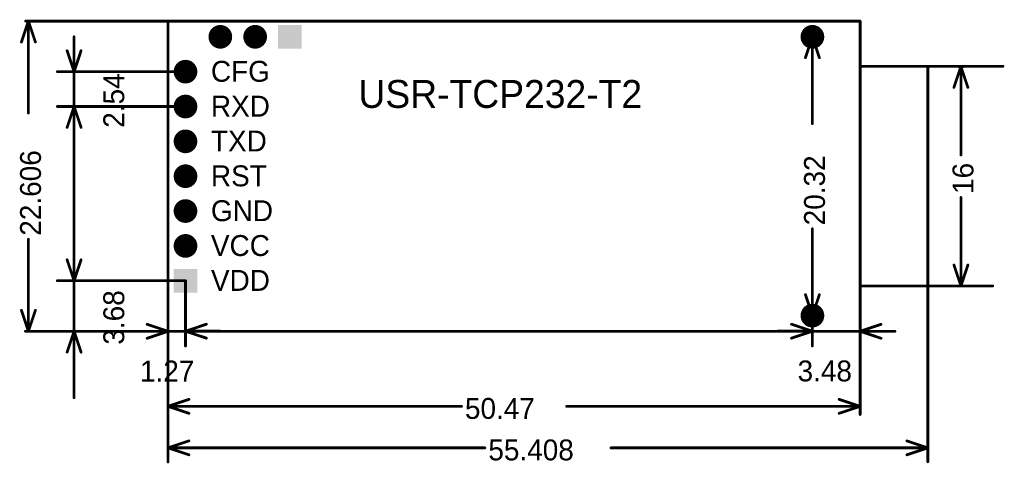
# Model space of a CAD drawing. Extents: x 713.2 to 785, y 287.3 to 319.6.
import ezdxf

# ---------------------------------------------------------------- set-up
doc = ezdxf.new("R2010")
doc.units = 0
doc.header["$MEASUREMENT"] = 0
doc.layers.get('0').update_dxf_attribs({"linetype": 'CONTINUOUS'})
for name, color, linetype in [('BOTTOMSOLDER', 6, 'CONTINUOUS'), ('KEEPOUTLAYER', 6, 'CONTINUOUS'), ('MECHANICAL3', 76, 'CONTINUOUS'), ('MULTILAYER', 9, 'CONTINUOUS'), ('TOPOVERLAY', 2, 'CONTINUOUS'), ('TOPSOLDER', 216, 'CONTINUOUS')]:
    doc.layers.add(name, color=color, linetype=linetype)

# ---------------------------------------------------------------- blocks, each defined once
blk = doc.blocks.new('SIP_7_1')
at = {"layer": 'BOTTOMSOLDER', "const_width": 0.8636}
for points in [[(2.1082, 0, 1), (2.9718, 0, 1)], [(4.6482, 0, 1), (5.5118, 0, 1)], [(7.188208, 0, 1), (8.051808, 0, 1)], [(9.7282, 0, 1), (10.5918, 0, 1)], [(12.2682, 0, 1), (13.1318, 0, 1)], [(14.8082, 0, 1), (15.6718, 0, 1)]]:
    blk.add_lwpolyline(points, format="xyb", close=True, dxfattribs=at)
at = {"layer": 'BOTTOMSOLDER'}
blk.add_solid([(-0.8636, -0.8636), (0.8636, -0.8636), (-0.8636, 0.8636), (0.8636, 0.8636)], dxfattribs=at)
at = {"layer": 'MULTILAYER', "const_width": 0.762}
for points in [[(2.159, 0, 1), (2.921, 0, 1)], [(4.699, 0, 1), (5.461, 0, 1)], [(7.239008, 0, 1), (8.001008, 0, 1)], [(9.779, 0, 1), (10.541, 0, 1)], [(12.319, 0, 1), (13.081, 0, 1)], [(14.859, 0, 1), (15.621, 0, 1)]]:
    blk.add_lwpolyline(points, format="xyb", close=True, dxfattribs=at)
at = {"layer": 'MULTILAYER'}
blk.add_solid([(-0.762, -0.762), (0.762, -0.762), (-0.762, 0.762), (0.762, 0.762)], dxfattribs=at)
at = {"layer": 'TOPSOLDER', "const_width": 0.8636}
for points in [[(2.1082, 0, 1), (2.9718, 0, 1)], [(4.6482, 0, 1), (5.5118, 0, 1)], [(7.188208, 0, 1), (8.051808, 0, 1)], [(9.7282, 0, 1), (10.5918, 0, 1)], [(12.2682, 0, 1), (13.1318, 0, 1)], [(14.8082, 0, 1), (15.6718, 0, 1)]]:
    blk.add_lwpolyline(points, format="xyb", close=True, dxfattribs=at)
at = {"layer": 'TOPSOLDER'}
blk.add_solid([(-0.8636, -0.8636), (0.8636, -0.8636), (-0.8636, 0.8636), (0.8636, 0.8636)], dxfattribs=at)
blk = doc.blocks.new('SIP_3_2')
at = {"layer": 'BOTTOMSOLDER', "const_width": 0.8636}
for points in [[(2.1082, 0.000008, 1), (2.9718, 0.000008, 1)], [(4.6482, 0.000008, 1), (5.5118, 0.000008, 1)]]:
    blk.add_lwpolyline(points, format="xyb", close=True, dxfattribs=at)
at = {"layer": 'BOTTOMSOLDER'}
blk.add_solid([(-0.8636, -0.863592), (0.8636, -0.863592), (-0.8636, 0.863608), (0.8636, 0.863608)], dxfattribs=at)
at = {"layer": 'MULTILAYER', "const_width": 0.762}
for points in [[(2.159, 0.000008, 1), (2.921, 0.000008, 1)], [(4.699, 0.000008, 1), (5.461, 0.000008, 1)]]:
    blk.add_lwpolyline(points, format="xyb", close=True, dxfattribs=at)
at = {"layer": 'MULTILAYER'}
blk.add_solid([(-0.762, -0.761992), (0.762, -0.761992), (-0.762, 0.762008), (0.762, 0.762008)], dxfattribs=at)
at = {"layer": 'TOPSOLDER', "const_width": 0.8636}
for points in [[(2.1082, 0.000008, 1), (2.9718, 0.000008, 1)], [(4.6482, 0.000008, 1), (5.5118, 0.000008, 1)]]:
    blk.add_lwpolyline(points, format="xyb", close=True, dxfattribs=at)
at = {"layer": 'TOPSOLDER'}
blk.add_solid([(-0.8636, -0.863592), (0.8636, -0.863592), (-0.8636, 0.863608), (0.8636, 0.863608)], dxfattribs=at)

msp = doc.modelspace()

# ---------------------------------------------------------------- linework, layer by layer
at = {"layer": 'BOTTOMSOLDER', "const_width": 0.8636}
for points in [[(770.5852, 318.389, 1), (771.4488, 318.389, 1)], [(770.5852, 298.069, 1), (771.4488, 298.069, 1)]]:
    msp.add_lwpolyline(points, format="xyb", close=True, dxfattribs=at)
at = {"layer": 'KEEPOUTLAYER', "const_width": 0.2032}
for points in [[(724.027, 319.532), (774.4968, 319.532)], [(724.027, 296.926), (724.027, 319.532)], [(774.4968, 296.926), (774.4968, 319.532)], [(779.434611, 290.768989), (779.434611, 300.23308)], [(724.027, 296.926), (774.4968, 296.926)], [(724.027, 293.1414), (724.027, 296.926)]]:
    msp.add_lwpolyline(points, dxfattribs=at)
at = {"layer": 'KEEPOUTLAYER', "const_width": 0.1016}
for points in [[(723.9762, 319.532, 1), (724.0778, 319.532, 1)], [(723.9762, 319.532, 1), (724.0778, 319.532, 1)], [(774.446, 319.532, 1), (774.5476, 319.532, 1)], [(774.446, 319.532, 1), (774.5476, 319.532, 1)], [(779.383811, 300.23308, 1), (779.485411, 300.23308, 1)], [(723.9762, 296.926, 1), (724.0778, 296.926, 1)], [(723.9762, 296.926, 1), (724.0778, 296.926, 1)], [(723.9762, 296.926, 1), (724.0778, 296.926, 1)], [(774.446, 296.926, 1), (774.5476, 296.926, 1)], [(774.446, 296.926, 1), (774.5476, 296.926, 1)], [(723.9762, 293.1414, 1), (724.0778, 293.1414, 1)], [(779.383811, 290.768989, 1), (779.485411, 290.768989, 1)]]:
    msp.add_lwpolyline(points, format="xyb", close=True, dxfattribs=at)
at = {"layer": 'MECHANICAL3', "const_width": 0.2032}
for points in [[(713.3336, 318.011), (713.8416, 319.535)], [(713.6384, 319.535), (714.0448, 319.535)], [(713.6524, 319.532), (724.0524, 319.532)], [(713.8416, 312.828043), (713.8416, 319.535)], [(713.8416, 319.535), (714.3496, 318.011)], [(717.172, 315.849), (717.172, 318.389)], [(770.509, 316.865), (771.017, 318.389)], [(770.8138, 318.389), (771.2202, 318.389)], [(771.017, 312.06329), (771.017, 318.389)], [(771.017, 318.389), (771.525, 316.865)], [(716.664, 317.373), (717.172, 315.849)], [(717.172, 315.849), (717.68, 317.373)], [(779.434611, 316.23508), (784.910851, 316.23508)], [(781.339001, 314.704999), (781.847001, 316.228999)], [(781.643801, 316.228999), (782.050201, 316.228999)], [(781.847001, 309.778029), (781.847001, 316.228999)], [(781.847001, 316.228999), (782.355001, 314.704999)], [(715.952, 315.849), (725.297, 315.849)], [(716.9688, 315.849), (717.3752, 315.849)], [(717.172, 292.078999), (717.172, 315.849)], [(715.952, 313.309), (725.297, 313.309)], [(716.664, 311.785), (717.172, 313.309)], [(716.9688, 313.309), (717.3752, 313.309)], [(717.172, 310.769), (717.172, 313.309)], [(717.172, 313.309), (717.68, 311.785)], [(781.847001, 300.229001), (781.847001, 306.679971)], [(771.017, 298.069), (771.017, 304.39471)], [(713.8416, 296.929), (713.8416, 303.635956)], [(717.172, 300.609), (717.172, 303.149)], [(716.664, 302.133), (717.172, 300.609)], [(717.172, 300.609), (717.68, 302.133)], [(781.339001, 301.753001), (781.847001, 300.229001)], [(781.847001, 300.229001), (782.355001, 301.753001)], [(715.952, 300.609), (725.297, 300.609)], [(716.9688, 300.609), (717.3752, 300.609)], [(725.297, 295.854001), (725.297, 300.609)], [(779.434611, 300.23308), (784.169171, 300.23308)], [(779.434611, 287.411211), (779.434611, 300.23308)], [(781.643801, 300.229001), (782.050201, 300.229001)], [(770.509, 299.593), (771.017, 298.069)], [(771.017, 298.069), (771.525, 299.593)], [(713.3336, 298.453), (713.8416, 296.929)], [(713.8416, 296.929), (714.3496, 298.453)], [(770.8138, 298.069), (771.2202, 298.069)], [(771.017, 295.859002), (771.017, 298.069)], [(722.501804, 297.430398), (724.027, 296.926)], [(725.297, 296.929), (726.819796, 297.440599)], [(769.493439, 297.438313), (771.017, 296.929)], [(774.496998, 296.926), (776.021438, 297.432687)], [(713.622002, 296.929), (724.021999, 296.929)], [(713.6384, 296.929), (714.0448, 296.929)], [(716.664, 295.405), (717.172, 296.929)], [(716.9688, 296.929), (717.3752, 296.929)], [(717.172, 294.389), (717.172, 296.929)], [(717.172, 296.929), (717.68, 295.405)], [(721.487008, 296.920001), (724.027, 296.926)], [(722.504204, 296.414401), (724.027, 296.926)], [(724.021999, 287.404), (724.021999, 296.929)], [(724.02652, 297.1292), (724.02748, 296.7228)], [(725.29652, 297.1322), (725.29748, 296.7258)], [(725.297, 296.929), (727.836992, 296.934999)], [(725.297, 296.929), (726.822194, 296.424601)], [(768.477, 296.931189), (771.017, 296.929)], [(769.492563, 296.422313), (771.017, 296.929)], [(771.016825, 296.7258), (771.017175, 297.1322)], [(774.496825, 296.7228), (774.497173, 297.1292)], [(774.496998, 296.926), (777.036998, 296.923811)], [(774.496998, 296.926), (776.020561, 296.416687)], [(774.497001, 290.854), (774.497001, 296.929)], [(724.021999, 291.453999), (725.545999, 291.961999)], [(724.021999, 291.250799), (724.021999, 291.657199)], [(724.021999, 291.453999), (745.422705, 291.453999)], [(724.021999, 291.453999), (725.545999, 290.945999)], [(753.091293, 291.453999), (774.491999, 291.453999)], [(772.967999, 291.961999), (774.491999, 291.453999)], [(772.967999, 290.945999), (774.491999, 291.453999)], [(774.491999, 291.250799), (774.491999, 291.657199)], [(724.021999, 288.428999), (725.545999, 288.936999)], [(724.021999, 288.225799), (724.021999, 288.632199)], [(777.906001, 288.936999), (779.430001, 288.428999)], [(779.430001, 288.225799), (779.430001, 288.632199)], [(724.021999, 288.428999), (747.129954, 288.428999)], [(724.021999, 288.428999), (725.545999, 287.920999)], [(756.322046, 288.428999), (779.430001, 288.428999)], [(777.906001, 287.920999), (779.430001, 288.428999)]]:
    msp.add_lwpolyline(points, dxfattribs=at)
at = {"layer": 'MECHANICAL3', "const_width": 0.1016}
for points in [[(713.5876, 319.535, 1), (713.6892, 319.535, 1)], [(713.6016, 319.532, 1), (713.7032, 319.532, 1)], [(713.7908, 319.535, 1), (713.8924, 319.535, 1)], [(713.7908, 319.535, 1), (713.8924, 319.535, 1)], [(713.7908, 319.535, 1), (713.8924, 319.535, 1)], [(713.994, 319.535, 1), (714.0956, 319.535, 1)], [(724.0016, 319.532, 1), (724.1032, 319.532, 1)], [(713.2828, 318.011, 1), (713.3844, 318.011, 1)], [(714.2988, 318.011, 1), (714.4004, 318.011, 1)], [(717.1212, 318.389, 1), (717.2228, 318.389, 1)], [(770.763, 318.389, 1), (770.8646, 318.389, 1)], [(770.9662, 318.389, 1), (771.0678, 318.389, 1)], [(770.9662, 318.389, 1), (771.0678, 318.389, 1)], [(770.9662, 318.389, 1), (771.0678, 318.389, 1)], [(771.1694, 318.389, 1), (771.271, 318.389, 1)], [(716.6132, 317.373, 1), (716.7148, 317.373, 1)], [(717.6292, 317.373, 1), (717.7308, 317.373, 1)], [(770.4582, 316.865, 1), (770.5598, 316.865, 1)], [(771.4742, 316.865, 1), (771.5758, 316.865, 1)], [(779.383811, 316.23508, 1), (779.485411, 316.23508, 1)], [(781.593001, 316.228999, 1), (781.694601, 316.228999, 1)], [(781.796201, 316.228999, 1), (781.897801, 316.228999, 1)], [(781.796201, 316.228999, 1), (781.897801, 316.228999, 1)], [(781.796201, 316.228999, 1), (781.897801, 316.228999, 1)], [(781.999401, 316.228999, 1), (782.101001, 316.228999, 1)], [(784.860051, 316.23508, 1), (784.961651, 316.23508, 1)], [(715.9012, 315.849, 1), (716.0028, 315.849, 1)], [(716.918, 315.849, 1), (717.0196, 315.849, 1)], [(717.1212, 315.849, 1), (717.2228, 315.849, 1)], [(717.1212, 315.849, 1), (717.2228, 315.849, 1)], [(717.1212, 315.849, 1), (717.2228, 315.849, 1)], [(717.1212, 315.849, 1), (717.2228, 315.849, 1)], [(717.3244, 315.849, 1), (717.426, 315.849, 1)], [(725.2462, 315.849, 1), (725.3478, 315.849, 1)], [(781.288201, 314.704999, 1), (781.389801, 314.704999, 1)], [(782.304201, 314.704999, 1), (782.405801, 314.704999, 1)], [(715.9012, 313.309, 1), (716.0028, 313.309, 1)], [(716.918, 313.309, 1), (717.0196, 313.309, 1)], [(717.1212, 313.309, 1), (717.2228, 313.309, 1)], [(717.1212, 313.309, 1), (717.2228, 313.309, 1)], [(717.1212, 313.309, 1), (717.2228, 313.309, 1)], [(717.3244, 313.309, 1), (717.426, 313.309, 1)], [(725.2462, 313.309, 1), (725.3478, 313.309, 1)], [(713.7908, 312.828043, 1), (713.8924, 312.828043, 1)], [(716.6132, 311.785, 1), (716.7148, 311.785, 1)], [(717.6292, 311.785, 1), (717.7308, 311.785, 1)], [(770.9662, 312.06329, 1), (771.0678, 312.06329, 1)], [(717.1212, 310.769, 1), (717.2228, 310.769, 1)], [(781.796201, 309.778029, 1), (781.897801, 309.778029, 1)], [(781.796201, 306.679971, 1), (781.897801, 306.679971, 1)], [(770.9662, 304.39471, 1), (771.0678, 304.39471, 1)], [(713.7908, 303.635956, 1), (713.8924, 303.635956, 1)], [(717.1212, 303.149, 1), (717.2228, 303.149, 1)], [(716.6132, 302.133, 1), (716.7148, 302.133, 1)], [(717.6292, 302.133, 1), (717.7308, 302.133, 1)], [(781.288201, 301.753001, 1), (781.389801, 301.753001, 1)], [(782.304201, 301.753001, 1), (782.405801, 301.753001, 1)], [(715.9012, 300.609, 1), (716.0028, 300.609, 1)], [(716.918, 300.609, 1), (717.0196, 300.609, 1)], [(717.1212, 300.609, 1), (717.2228, 300.609, 1)], [(717.1212, 300.609, 1), (717.2228, 300.609, 1)], [(717.1212, 300.609, 1), (717.2228, 300.609, 1)], [(717.3244, 300.609, 1), (717.426, 300.609, 1)], [(725.2462, 300.609, 1), (725.3478, 300.609, 1)], [(725.2462, 300.609, 1), (725.3478, 300.609, 1)], [(779.383811, 300.23308, 1), (779.485411, 300.23308, 1)], [(779.383811, 300.23308, 1), (779.485411, 300.23308, 1)], [(781.593001, 300.229001, 1), (781.694601, 300.229001, 1)], [(781.796201, 300.229001, 1), (781.897801, 300.229001, 1)], [(781.796201, 300.229001, 1), (781.897801, 300.229001, 1)], [(781.796201, 300.229001, 1), (781.897801, 300.229001, 1)], [(781.999401, 300.229001, 1), (782.101001, 300.229001, 1)], [(784.118371, 300.23308, 1), (784.219971, 300.23308, 1)], [(770.4582, 299.593, 1), (770.5598, 299.593, 1)], [(771.4742, 299.593, 1), (771.5758, 299.593, 1)], [(713.2828, 298.453, 1), (713.3844, 298.453, 1)], [(714.2988, 298.453, 1), (714.4004, 298.453, 1)], [(770.763, 298.069, 1), (770.8646, 298.069, 1)], [(770.9662, 298.069, 1), (771.0678, 298.069, 1)], [(770.9662, 298.069, 1), (771.0678, 298.069, 1)], [(770.9662, 298.069, 1), (771.0678, 298.069, 1)], [(770.9662, 298.069, 1), (771.0678, 298.069, 1)], [(771.1694, 298.069, 1), (771.271, 298.069, 1)], [(722.451004, 297.430398, 1), (722.552604, 297.430398, 1)], [(726.768996, 297.440599, 1), (726.870596, 297.440599, 1)], [(769.442639, 297.438313, 1), (769.544239, 297.438313, 1)], [(775.970638, 297.432687, 1), (776.072238, 297.432687, 1)], [(713.571202, 296.929, 1), (713.672802, 296.929, 1)], [(713.5876, 296.929, 1), (713.6892, 296.929, 1)], [(713.7908, 296.929, 1), (713.8924, 296.929, 1)], [(713.7908, 296.929, 1), (713.8924, 296.929, 1)], [(713.7908, 296.929, 1), (713.8924, 296.929, 1)], [(713.994, 296.929, 1), (714.0956, 296.929, 1)], [(716.918, 296.929, 1), (717.0196, 296.929, 1)], [(717.1212, 296.929, 1), (717.2228, 296.929, 1)], [(717.1212, 296.929, 1), (717.2228, 296.929, 1)], [(717.1212, 296.929, 1), (717.2228, 296.929, 1)], [(717.3244, 296.929, 1), (717.426, 296.929, 1)], [(721.436208, 296.920001, 1), (721.537808, 296.920001, 1)], [(723.971199, 296.929, 1), (724.072799, 296.929, 1)], [(723.971199, 296.929, 1), (724.072799, 296.929, 1)], [(723.97572, 297.1292, 1), (724.07732, 297.1292, 1)], [(723.9762, 296.926, 1), (724.0778, 296.926, 1)], [(723.9762, 296.926, 1), (724.0778, 296.926, 1)], [(723.9762, 296.926, 1), (724.0778, 296.926, 1)], [(723.97668, 296.7228, 1), (724.07828, 296.7228, 1)], [(725.24572, 297.1322, 1), (725.34732, 297.1322, 1)], [(725.2462, 296.929, 1), (725.3478, 296.929, 1)], [(725.2462, 296.929, 1), (725.3478, 296.929, 1)], [(725.2462, 296.929, 1), (725.3478, 296.929, 1)], [(725.24668, 296.7258, 1), (725.34828, 296.7258, 1)], [(727.786192, 296.934999, 1), (727.887792, 296.934999, 1)], [(768.4262, 296.931189, 1), (768.5278, 296.931189, 1)], [(770.966025, 296.7258, 1), (771.067625, 296.7258, 1)], [(770.9662, 296.929, 1), (771.0678, 296.929, 1)], [(770.9662, 296.929, 1), (771.0678, 296.929, 1)], [(770.9662, 296.929, 1), (771.0678, 296.929, 1)], [(770.966375, 297.1322, 1), (771.067975, 297.1322, 1)], [(774.446025, 296.7228, 1), (774.547625, 296.7228, 1)], [(774.446198, 296.926, 1), (774.547798, 296.926, 1)], [(774.446198, 296.926, 1), (774.547798, 296.926, 1)], [(774.446198, 296.926, 1), (774.547798, 296.926, 1)], [(774.446201, 296.929, 1), (774.547801, 296.929, 1)], [(774.446373, 297.1292, 1), (774.547973, 297.1292, 1)], [(776.986198, 296.923811, 1), (777.087798, 296.923811, 1)], [(722.453404, 296.414401, 1), (722.555004, 296.414401, 1)], [(725.2462, 295.854001, 1), (725.3478, 295.854001, 1)], [(726.771394, 296.424601, 1), (726.872994, 296.424601, 1)], [(769.441763, 296.422313, 1), (769.543363, 296.422313, 1)], [(770.9662, 295.859002, 1), (771.0678, 295.859002, 1)], [(775.969761, 296.416687, 1), (776.071361, 296.416687, 1)], [(716.6132, 295.405, 1), (716.7148, 295.405, 1)], [(717.6292, 295.405, 1), (717.7308, 295.405, 1)], [(717.1212, 294.389, 1), (717.2228, 294.389, 1)], [(717.1212, 292.078999, 1), (717.2228, 292.078999, 1)], [(723.971199, 291.657199, 1), (724.072799, 291.657199, 1)], [(723.971199, 291.453999, 1), (724.072799, 291.453999, 1)], [(723.971199, 291.453999, 1), (724.072799, 291.453999, 1)], [(723.971199, 291.453999, 1), (724.072799, 291.453999, 1)], [(725.495199, 291.961999, 1), (725.596799, 291.961999, 1)], [(745.371905, 291.453999, 1), (745.473505, 291.453999, 1)], [(753.040493, 291.453999, 1), (753.142093, 291.453999, 1)], [(772.917199, 291.961999, 1), (773.018799, 291.961999, 1)], [(774.441199, 291.657199, 1), (774.542799, 291.657199, 1)], [(774.441199, 291.453999, 1), (774.542799, 291.453999, 1)], [(774.441199, 291.453999, 1), (774.542799, 291.453999, 1)], [(774.441199, 291.453999, 1), (774.542799, 291.453999, 1)], [(723.971199, 291.250799, 1), (724.072799, 291.250799, 1)], [(725.495199, 290.945999, 1), (725.596799, 290.945999, 1)], [(772.917199, 290.945999, 1), (773.018799, 290.945999, 1)], [(774.441199, 291.250799, 1), (774.542799, 291.250799, 1)], [(774.446201, 290.854, 1), (774.547801, 290.854, 1)], [(723.971199, 288.632199, 1), (724.072799, 288.632199, 1)], [(725.495199, 288.936999, 1), (725.596799, 288.936999, 1)], [(777.855201, 288.936999, 1), (777.956801, 288.936999, 1)], [(779.379201, 288.632199, 1), (779.480801, 288.632199, 1)], [(723.971199, 288.428999, 1), (724.072799, 288.428999, 1)], [(723.971199, 288.428999, 1), (724.072799, 288.428999, 1)], [(723.971199, 288.428999, 1), (724.072799, 288.428999, 1)], [(723.971199, 288.225799, 1), (724.072799, 288.225799, 1)], [(725.495199, 287.920999, 1), (725.596799, 287.920999, 1)], [(747.079154, 288.428999, 1), (747.180754, 288.428999, 1)], [(756.271246, 288.428999, 1), (756.372846, 288.428999, 1)], [(777.855201, 287.920999, 1), (777.956801, 287.920999, 1)], [(779.379201, 288.428999, 1), (779.480801, 288.428999, 1)], [(779.379201, 288.428999, 1), (779.480801, 288.428999, 1)], [(779.379201, 288.428999, 1), (779.480801, 288.428999, 1)], [(779.379201, 288.225799, 1), (779.480801, 288.225799, 1)], [(723.971199, 287.404, 1), (724.072799, 287.404, 1)], [(779.383811, 287.411211, 1), (779.485411, 287.411211, 1)]]:
    msp.add_lwpolyline(points, format="xyb", close=True, dxfattribs=at)
at = {"layer": 'MULTILAYER', "const_width": 0.762}
for points in [[(770.636, 318.389, 1), (771.398, 318.389, 1)], [(770.636, 298.069, 1), (771.398, 298.069, 1)]]:
    msp.add_lwpolyline(points, format="xyb", close=True, dxfattribs=at)
at = {"layer": 'TOPOVERLAY', "const_width": 0.2032}
for points in [[(774.50188, 316.23508), (779.434611, 316.23508)], [(779.434611, 300.23308), (779.434611, 316.23508)], [(774.50188, 300.23308), (779.434611, 300.23308)]]:
    msp.add_lwpolyline(points, dxfattribs=at)
at = {"layer": 'TOPOVERLAY', "const_width": 0.1016}
for points in [[(774.45108, 316.23508, 1), (774.55268, 316.23508, 1)], [(779.383811, 316.23508, 1), (779.485411, 316.23508, 1)], [(779.383811, 316.23508, 1), (779.485411, 316.23508, 1)], [(774.45108, 300.23308, 1), (774.55268, 300.23308, 1)], [(779.383811, 300.23308, 1), (779.485411, 300.23308, 1)], [(779.383811, 300.23308, 1), (779.485411, 300.23308, 1)]]:
    msp.add_lwpolyline(points, format="xyb", close=True, dxfattribs=at)
at = {"layer": 'TOPSOLDER', "const_width": 0.8636}
for points in [[(770.5852, 318.389, 1), (771.4488, 318.389, 1)], [(770.5852, 298.069, 1), (771.4488, 298.069, 1)]]:
    msp.add_lwpolyline(points, format="xyb", close=True, dxfattribs=at)

# ---------------------------------------------------------------- block references
for name, p, rotation in [('SIP_3_2', (732.917, 318.389008), 180), ('SIP_7_1', (725.297, 300.609), 90)]:
    msp.add_blockref(name, p, dxfattribs=dict(rotation=rotation))

# ---------------------------------------------------------------- texts
at = {"layer": 'MECHANICAL3'}
for s, height, p in [('CFG', 1.524, (727.1512, 315.1124)), ('USR-TCP232-T2', 2.032, (737.910695, 313.207712)), ('RXD', 1.524, (727.1512, 312.5724)), ('TXD', 1.524, (727.1512, 310.0324)), ('RST', 1.524, (727.1512, 307.4924)), ('GND', 1.524, (727.1512, 304.9524)), ('VCC', 1.524, (727.1512, 302.4124)), ('VDD', 1.524, (727.1512, 299.8724)), ('1.27', 1.524, (721.979069, 293.264539)), ('50.47', 1.524, (745.676705, 290.539846)), ('55.408', 1.524, (747.383954, 287.514845))]:
    msp.add_text(s, height=height, dxfattribs=at).set_placement(p)
for s, rotation, p in [('2.54', 90, (720.828614, 311.760461)), ('22.606', 90, (714.755754, 303.889956)), ('20.32', 90, (771.931154, 304.64871)), ('16', 90, (782.761155, 306.933971)), ('3.68', 90, (720.828614, 295.950462)), ('3.48', 360, (769.935313, 293.273317))]:
    msp.add_text(s, height=1.524, rotation=rotation, dxfattribs=at).set_placement(p)

doc.saveas('drawing.dxf')
